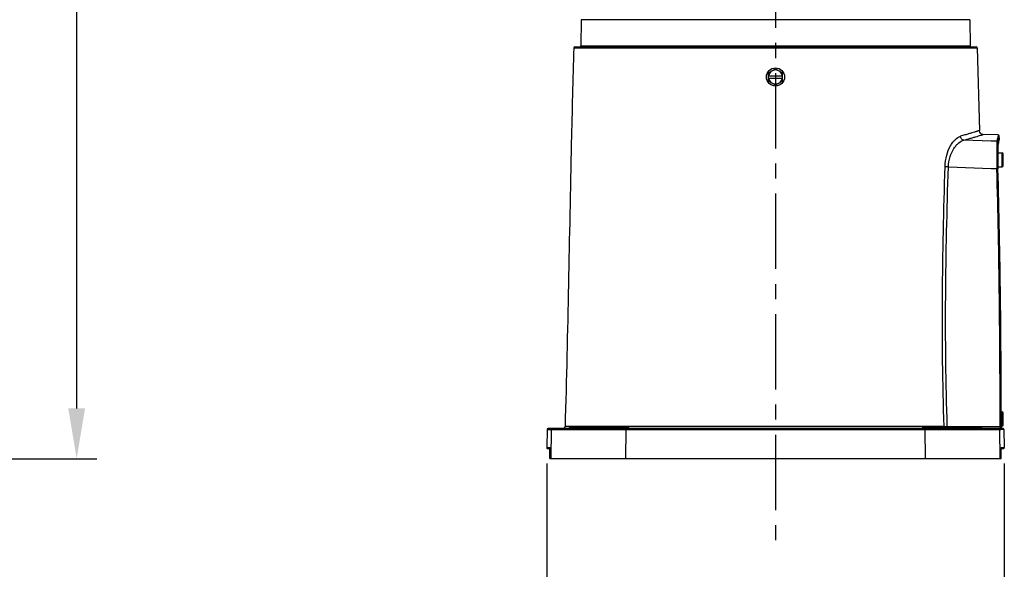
# Model space of a CAD drawing. Header units: millimetres. Extents: x 5828 to 6704, y 123 to 421.
# Tile 63 of 145: x 6445 to 6469, y 231 to 245. Entities that reach past the tile are written whole.
import ezdxf

# ---------------------------------------------------------------- set-up
doc = ezdxf.new("R2010")
doc.units = ezdxf.units.MM
doc.linetypes.add('CENTER', pattern=[0.6, 0.375, -0.075, 0.075, -0.075])
for name, color, linetype in [('中心线', 7, 'Continuous'), ('外形图', 7, 'Continuous'), ('尺寸标注', 7, 'Continuous')]:
    doc.layers.add(name, color=color, linetype=linetype)
doc.styles.add('微软雅黑', font='msyh.ttc', dxfattribs={"height": 1.5})
doc.dimstyles.new('尺寸标注_1_20比例', dxfattribs={"dimtxt": 1.5, "dimasz": 1.25, "dimexe": 0.5, "dimexo": 0.4, "dimgap": 0.5, "dimtad": 1, "dimdec": 1, "dimlfac": 20, "dimdsep": 46, "dimtxsty": '微软雅黑', "dimcen": 0.09, "dimadec": 0, "dimazin": 0, "dimtp": 0.01, "dimtm": 0.01, "dimtfac": 1, "dimtdec": 1, "dimtofl": 0, "dimtmove": 0, "dimatfit": 3, "dimfxl": 1, "dimtolj": 1, "dimarcsym": 0})

# ---------------------------------------------------------------- blocks, each defined once
blk = doc.blocks.new('*D1110')
at = {"layer": 'Defpoints', "color": 0}
for p in [(6458.078, 234.301), (6469.478, 234.301), (6469.478, 227.596)]:
    blk.add_point(p, dxfattribs=at)
at = {"layer": '尺寸标注', "color": 0, "lineweight": -2}
for p, q in [((6458.078, 233.901), (6458.078, 227.096)), ((6469.478, 233.901), (6469.478, 227.096)), ((6459.328, 227.596), (6468.228, 227.596))]:
    blk.add_line(p, q, dxfattribs=at)
at = {"layer": '尺寸标注', "color": 0}
for points in [[(6459.328, 227.805), (6459.328, 227.388), (6458.078, 227.596)], [(6468.228, 227.388), (6468.228, 227.805), (6469.478, 227.596)]]:
    blk.add_solid(points, dxfattribs=at)
at = {"layer": '尺寸标注', "color": 0, "insert": (6463.778, 228.871), "char_height": 1.5, "attachment_point": 5, "style": '微软雅黑'}
blk.add_mtext('\\A1;228', dxfattribs=at)
blk = doc.blocks.new('*D1135')
at = {"layer": 'Defpoints', "color": 0}
for p in [(6418.486, 281.475), (6430.504, 234.025), (6446.368, 234.025)]:
    blk.add_point(p, dxfattribs=at)
at = {"layer": '尺寸标注', "color": 0, "lineweight": -2}
for p, q in [((6418.886, 281.475), (6446.868, 281.475)), ((6446.368, 280.225), (6446.368, 235.275)), ((6430.904, 234.025), (6446.868, 234.025))]:
    blk.add_line(p, q, dxfattribs=at)
at = {"layer": '尺寸标注', "color": 0}
for points in [[(6446.576, 280.225), (6446.159, 280.225), (6446.368, 281.475)], [(6446.159, 235.275), (6446.576, 235.275), (6446.368, 234.025)]]:
    blk.add_solid(points, dxfattribs=at)
at = {"layer": '尺寸标注', "color": 0, "insert": (6445.092, 257.726), "char_height": 1.5, "attachment_point": 5, "rotation": 90, "style": '微软雅黑'}
blk.add_mtext('\\A1;949', dxfattribs=at)

msp = doc.modelspace()

# ---------------------------------------------------------------- linework, layer by layer
at = {"layer": '中心线', "linetype": 'CENTER', "ltscale": 5}
msp.add_line((6463.7783, 282.6219), (6463.7783, 231.8724), dxfattribs=at)
at = {"layer": '外形图', "color": 7, "linetype": 'Continuous'}
for p, q in [((6458.9375, 244.9507), (6458.9261, 244.2999)), ((6468.6191, 244.9507), (6458.9375, 244.9507)), ((6468.6191, 244.9507), (6468.6305, 244.2999)), ((6458.7528, 244.2511), (6468.8037, 244.2511)), ((6458.7778, 244.2753), (6468.7787, 244.2753)), ((6458.9261, 244.2999), (6468.6305, 244.2999)), ((6468.8037, 244.2511), (6468.8586, 242.1923)), ((6463.6033, 243.6263), (6463.7783, 243.7274)), ((6463.6033, 243.4243), (6463.6033, 243.6263)), ((6463.7783, 243.7274), (6463.9533, 243.6263)), ((6463.9533, 243.4243), (6463.9533, 243.6263)), ((6463.6033, 243.5553), (6463.9533, 243.5553)), ((6463.6033, 243.4953), (6463.9533, 243.4953)), ((6463.7783, 243.3232), (6463.6033, 243.4243)), ((6463.9533, 243.4243), (6463.7783, 243.3232)), ((6469.1526, 241.9292), (6468.4725, 241.9535)), ((6469.3274, 242.0815), (6468.9554, 242.0945)), ((6469.2978, 241.924), (6469.1526, 241.9292)), ((6469.3388, 241.9225), (6469.3448, 241.9535)), ((6469.3448, 241.9535), (6469.3475, 241.9677)), ((6469.3475, 241.9677), (6469.3496, 241.9792)), ((6469.3496, 241.9792), (6469.3507, 241.9855)), ((6469.3507, 241.9855), (6469.3516, 241.9907)), ((6469.3534, 242.007), (6469.3517, 242.0568)), ((6469.3159, 241.6391), (6469.4281, 241.6391)), ((6469.3238, 241.8503), (6469.3233, 241.8444)), ((6469.4281, 241.2891), (6469.4281, 241.6391)), ((6469.3134, 241.5319), (6469.3133, 241.5419)), ((6469.3152, 241.3904), (6469.3151, 241.4003)), ((6469.3158, 241.5302), (6469.3158, 241.5402)), ((6469.3162, 241.4864), (6469.3161, 241.4985)), ((6469.3183, 241.3501), (6469.3162, 241.4888)), ((6469.3163, 241.4764), (6469.3162, 241.4864)), ((6469.3164, 241.4645), (6469.3163, 241.4764)), ((6469.3175, 241.3897), (6469.3174, 241.3999)), ((6469.4531, 241.3141), (6469.4531, 241.6141)), ((6468.0849, 241.287), (6469.1537, 241.2484)), ((6469.1537, 241.2484), (6469.2936, 241.2434)), ((6469.2936, 241.2434), (6469.2938, 241.2366)), ((6469.2936, 241.2434), (6469.2938, 241.2366)), ((6469.3209, 241.2371), (6469.3183, 241.3501)), ((6469.3187, 241.2371), (6469.3185, 241.2421)), ((6469.3187, 241.2371), (6469.3186, 241.2421)), ((6469.3197, 241.2891), (6469.4281, 241.2891)), ((6469.3209, 241.2372), (6469.3209, 241.2371)), ((6469.3985, 235.1891), (6469.4281, 235.1891)), ((6469.4281, 234.8391), (6469.4281, 235.1891)), ((6469.4531, 234.8641), (6469.4531, 235.1641)), ((6458.086, 234.7507), (6458.0782, 234.3007)), ((6458.086, 234.7507), (6469.3942, 234.7507)), ((6469.3692, 234.7753), (6458.111, 234.7753)), ((6458.1893, 234.7507), (6458.1773, 234.0253)), ((6467.9787, 234.8238), (6458.5344, 234.8238)), ((6458.5381, 234.7509), (6458.7692, 234.7509)), ((6460.1295, 234.7878), (6458.627, 234.7878)), ((6460.0965, 234.8003), (6458.6601, 234.8003)), ((6459.0467, 234.7509), (6460.0617, 234.7507)), ((6460.0494, 234.0253), (6460.0617, 234.7507)), ((6468.9296, 234.7878), (6467.427, 234.7878)), ((6468.8965, 234.8003), (6467.4601, 234.8003)), ((6467.4949, 234.7507), (6467.5072, 234.0253)), ((6468.0588, 234.8251), (6469.3722, 234.8251)), ((6468.0588, 234.8251), (6468.0588, 234.8003)), ((6468.7873, 234.7509), (6469.3673, 234.7507)), ((6469.3792, 234.0253), (6469.3673, 234.7507)), ((6469.3965, 234.7727), (6469.3964, 234.7702)), ((6469.3966, 234.7754), (6469.3965, 234.7727)), ((6469.446, 234.7718), (6469.3965, 234.7727)), ((6469.3994, 234.8391), (6469.4281, 234.8391)), ((6469.4, 234.774), (6469.4, 234.7748)), ((6469.4706, 234.7475), (6469.4028, 234.7478)), ((6469.4706, 234.7475), (6469.4784, 234.3007)), ((6458.0782, 234.3007), (6458.1582, 234.3007)), ((6458.1032, 234.2753), (6458.16, 234.2753)), ((6469.3966, 234.2753), (6469.4534, 234.2753)), ((6469.3984, 234.3007), (6469.4784, 234.3007)), ((6458.1562, 234.0253), (6458.16, 234.2559)), ((6458.1562, 234.0253), (6469.4004, 234.0253)), ((6458.1599, 234.2516), (6458.1599, 234.2516)), ((6469.3967, 234.2516), (6469.3966, 234.2516))]:
    msp.add_line(p, q, dxfattribs=at)
for points in [[(6468.9552, 242.0945), (6468.9463, 242.0952), (6468.9139, 242.105), (6468.8868, 242.1249), (6468.8678, 242.1527), (6468.859, 242.1853), (6468.8586, 242.1921)], [(6469.3233, 241.8444), (6469.3246, 241.8511), (6469.3388, 241.9225)], [(6469.3517, 242.0569), (6469.3515, 242.0588), (6469.3508, 242.063), (6469.3477, 242.0699), (6469.3368, 242.0793), (6469.3275, 242.0815)], [(6469.3516, 241.9907), (6469.3519, 241.993), (6469.3523, 241.995), (6469.3525, 241.9969), (6469.3528, 241.9986), (6469.353, 242.0001), (6469.3531, 242.0015), (6469.3533, 242.0029), (6469.3534, 242.0044), (6469.3534, 242.0063), (6469.3534, 242.0071)], [(6469.3162, 241.4888), (6469.3157, 241.6121), (6469.3166, 241.7126), (6469.3186, 241.7856), (6469.3214, 241.8301), (6469.3231, 241.8437)], [(6469.4016, 234.755), (6469.4017, 234.7545), (6469.4015, 234.7557), (6469.4011, 234.7594), (6469.4007, 234.765), (6469.4001, 234.7727), (6469.4, 234.7748)], [(6458.1592, 234.2943), (6458.1592, 234.2943), (6458.1594, 234.2923), (6458.1596, 234.2882), (6458.1598, 234.2823), (6458.16, 234.2749), (6458.16, 234.266), (6458.16, 234.2559)], [(6469.4004, 234.0253), (6469.3966, 234.2572), (6469.3966, 234.268), (6469.3966, 234.2775), (6469.3968, 234.2852), (6469.3971, 234.2909), (6469.3973, 234.2927)]]:
    msp.add_lwpolyline(points, dxfattribs=at)
msp.add_circle((6463.7783, 243.5253), 0.225, dxfattribs=at)
for centre, radius, start, end in [((6458.7778, 244.2503), 0.025, 90, 178.2299), ((6458.9011, 244.3003), 0.025, 270, 359), ((6468.6555, 244.3003), 0.025, 181, 270), ((6468.7787, 244.2503), 0.025, 1.7701, 90), ((6463.7783, 243.5253), 0.175, 9.87089, 170.12911), ((6463.7783, 243.5253), 0.175, 189.87089, 350.12911), ((6454.7242, 244.8884), 14.872, 348.5022, 348.81103), ((6477.7313, 241.5966), 8.4157, 179.75286, 179.98334), ((6475.934, 241.6051), 6.6183, 179.18814, 179.75922), ((6474.0098, 241.6301), 4.694, 178.80622, 179.16058), ((6472.5566, 241.6608), 3.2405, 177.99687, 178.81301), ((6470.6924, 241.7753), 1.3773, 176.8809, 177.06382), ((6471.1804, 241.7073), 1.8635, 177.19145, 177.94605), ((6470.4603, 241.7419), 1.1426, 176.33159, 177.15693), ((6470.0288, 241.7691), 0.7102, 175.32253, 176.29605), ((6469.4675, 241.824), 0.1461, 171.1904, 171.97624), ((6469.4281, 241.6141), 0.025, 0, 90), ((6483.115, 241.6451), 13.8021, 180.46991, 180.7464), ((6484.6922, 241.6665), 15.3794, 180.85163, 180.99176), ((6486.45, 241.6995), 17.1375, 181.03342, 181.5295), ((6479.5355, 241.5971), 10.2198, 179.98891, 180.31908), ((6481.1017, 241.606), 11.7861, 180.36857, 180.52283), ((6483.4924, 241.6327), 14.177, 180.68012, 180.94098), ((6484.7552, 241.6536), 15.4399, 180.97934, 181.12176), ((6245.7669, 235.2965), 223.6058, 359.879196, 1.522232), ((6485.0514, 241.6593), 15.7362, 181.12126, 181.26271), ((6244.6493, 235.2791), 224.7483, 359.884206, 1.519069), ((6484.8049, 241.6536), 15.4897, 181.2618, 181.54063), ((6246.3046, 235.2938), 223.0955, 359.872733, 1.526573), ((6469.4281, 241.3141), 0.025, 270, 0), ((6469.4281, 235.1641), 0.025, 0, 90), ((6458.111, 234.7503), 0.025, 90, 179), ((6458.2143, 234.7503), 0.025, 90.04543, 179.06808), ((6458.4845, 234.8253), 0.05, 270, 358.25494), ((6458.594, 234.8253), 0.05, 270, 311.40962), ((6458.6601, 234.7503), 0.05, 90, 131.40962), ((6460.0965, 234.7503), 0.05, 48.59038, 90), ((6460.1626, 234.8253), 0.05, 228.59038, 270), ((6467.394, 234.8253), 0.05, 270, 311.40962), ((6467.4601, 234.7503), 0.05, 90, 131.40962), ((6467.6263, 259.3707), 24.5494, 270.82254, 271.00953), ((6468.0339, 234.8234), 0.055, 199.97542, 205.25263), ((6468.8965, 234.7503), 0.05, 48.59038, 90), ((6468.9626, 234.8253), 0.05, 228.59038, 270), ((6469.3423, 234.7503), 0.025, 0.93173, 89.95334), ((6470.4748, 234.7962), 1.0753, 179.8922, 180.3497), ((6470.1681, 234.7936), 0.7685, 180.29238, 181.45911), ((6469.3932, 234.7683), 0.00902, 39.08907, 40.65686), ((6469.9663, 234.7989), 0.5666, 182.51828, 182.91244), ((6469.8905, 234.795), 0.4907, 182.90997, 183.36506), ((6469.7814, 234.7885), 0.3815, 183.34906, 184.1271), ((6469.4281, 234.8641), 0.025, 270, 0), ((6469.4456, 234.7468), 0.025, 1.71752, 88.99999), ((6458.1032, 234.3003), 0.025, 179, 270), ((6458.1833, 234.3003), 0.0251, 179.03355, 193.92663), ((6457.3972, 234.2669), 0.7628, 359.95567, 0.27963), ((6457.2032, 234.2672), 0.9568, 359.31298, 359.94691), ((6470.0368, 234.2675), 0.6403, 179.15445, 179.72444), ((6470.222, 234.2668), 0.8255, 179.73202, 180.35819), ((6470.4078, 234.2677), 1.0113, 180.34455, 180.65203), ((6469.9509, 234.2687), 0.5543, 178.92119, 179.14734), ((6469.4534, 234.3003), 0.025, 270, 1), ((6457.0661, 234.2686), 1.0939, 359.10997, 359.32568), ((6470.4876, 234.2686), 1.0911, 180.65024, 180.89015)]:
    msp.add_arc(centre, radius, start, end, dxfattribs=at)
for points, knots in [([(6458.7528, 244.2511), (6458.7285, 243.4645), (6458.6493, 240.3221), (6458.6062, 237.179), (6458.5344, 234.8238)], [0, 0, 0, 0, 0.2503721, 1, 1, 1, 1]), ([(6468.8586, 242.1922), (6468.8586, 242.192), (6468.8577, 242.1921), (6468.8565, 242.1914), (6468.854, 242.1908), (6468.8508, 242.1897), (6468.8465, 242.1883), (6468.839, 242.186), (6468.8272, 242.1823), (6468.8103, 242.177), (6468.7897, 242.1706), (6468.7653, 242.163), (6468.7255, 242.1508), (6468.6667, 242.1328), (6468.5855, 242.1084), (6468.4901, 242.0802), (6468.4218, 242.0605), (6468.3854, 242.0501)], [0, 0, 0, 0, 0.0010053, 0.004013, 0.0090209, 0.0160269, 0.0250287, 0.0360242, 0.0639873, 0.0998851, 0.1436649, 0.1952721, 0.2546519, 0.3964635, 0.5684863, 0.7699917, 1, 1, 1, 1]), ([(6468.0021, 241.2932), (6468.005, 241.389), (6468.0308, 241.5685), (6468.1098, 241.7711), (6468.1916, 241.8987), (6468.268, 241.9869), (6468.3375, 242.0364), (6468.3854, 242.0501)], [0, 0, 0, 0, 0.3231944, 0.6054305, 0.7260963, 0.8318976, 1, 1, 1, 1]), ([(6468.0849, 241.287), (6468.0878, 241.3734), (6468.1142, 241.5355), (6468.1964, 241.7144), (6468.279, 241.8245), (6468.357, 241.9011), (6468.4259, 241.9424), (6468.4725, 241.9535)], [0, 0, 0, 0, 0.3186342, 0.5965403, 0.7165588, 0.8234948, 1, 1, 1, 1]), ([(6468.4725, 241.9535), (6468.4503, 241.9558), (6468.4056, 241.9802), (6468.3871, 242.0265), (6468.3854, 242.0501)], [0, 0, 0, 0, 0.4858955, 1, 1, 1, 1]), ([(6468.4725, 241.9535), (6468.5095, 241.9639), (6468.5791, 241.9836), (6468.6764, 242.0113), (6468.7594, 242.0355), (6468.8277, 242.0559), (6468.8752, 242.0702), (6468.9058, 242.0795), (6468.923, 242.0847), (6468.9367, 242.0888), (6468.9451, 242.0915), (6468.9508, 242.0931), (6468.9523, 242.0938), (6468.9559, 242.0944), (6468.9552, 242.0945)], [0, 0, 0, 0, 0.2291109, 0.4313717, 0.6036129, 0.7451953, 0.8561058, 0.8999181, 0.93587, 0.9638935, 0.9839466, 0.9909732, 0.9959939, 1, 1, 1, 1]), ([(6469.2978, 241.924), (6469.296, 241.9146), (6469.2938, 241.8888), (6469.2913, 241.8407), (6469.2896, 241.7739), (6469.2881, 241.6537), (6469.2889, 241.475), (6469.2916, 241.3244), (6469.2936, 241.2434)], [0, 0, 0, 0, 0.0421315, 0.1136436, 0.2126056, 0.3363116, 0.6431984, 1, 1, 1, 1]), ([(6469.3219, 241.9001), (6469.3216, 241.9061), (6469.3163, 241.9186), (6469.3038, 241.9237), (6469.2977, 241.924)], [0, 0, 0, 0, 0.4984059, 1, 1, 1, 1]), ([(6469.3275, 242.0815), (6469.3279, 242.0815), (6469.3272, 242.0789), (6469.3273, 242.0761), (6469.326, 242.0694), (6469.3247, 242.061), (6469.3226, 242.0498), (6469.3189, 242.0301), (6469.3157, 242.0141), (6469.3135, 242.0026)], [0, 0, 0, 0, 0.0156315, 0.0621754, 0.1400588, 0.249328, 0.3899811, 0.561999, 1, 1, 1, 1]), ([(6469.3171, 241.8502), (6469.3177, 241.8605), (6469.3188, 241.8771), (6469.3206, 241.8938), (6469.3219, 241.9001)], [0, 0, 0, 0, 0.6134934, 1, 1, 1, 1]), ([(6469.3219, 241.9001), (6469.3244, 241.9128), (6469.3325, 241.9531), (6469.3406, 241.9934), (6469.3458, 242.021)], [0, 0, 0, 0, 0.3157227, 1, 1, 1, 1]), ([(6469.3534, 242.0071), (6469.3534, 242.0056), (6469.3527, 242.0012), (6469.3514, 241.9925), (6469.3491, 241.9794), (6469.3442, 241.9533), (6469.3357, 241.9097), (6469.3281, 241.872), (6469.3238, 241.8502)], [0, 0, 0, 0, 0.0274043, 0.0827066, 0.1659537, 0.2771248, 0.5830241, 1, 1, 1, 1]), ([(6469.3458, 242.021), (6469.3474, 242.0293), (6469.3491, 242.0412), (6469.3518, 242.0532), (6469.3517, 242.0568)], [0, 0, 0, 0, 0.6978966, 1, 1, 1, 1]), ([(6469.3133, 241.5419), (6469.3129, 241.6016), (6469.3129, 241.7029), (6469.3148, 241.8042), (6469.3169, 241.8458)], [0, 0, 0, 0, 0.5888895, 1, 1, 1, 1]), ([(6469.321, 241.827), (6469.3211, 241.8287), (6469.3216, 241.8345), (6469.3222, 241.8403), (6469.3228, 241.8444)], [0, 0, 0, 0, 0.287805, 1, 1, 1, 1]), ([(6467.9787, 234.8238), (6467.9418, 235.9024), (6467.9199, 238.0598), (6467.9698, 240.2161), (6468.0021, 241.2932)], [0, 0, 0, 0, 0.5004044, 1, 1, 1, 1]), ([(6468.0849, 241.287), (6468.0693, 241.2875), (6468.0416, 241.2888), (6468.014, 241.2913), (6468.0021, 241.2932)], [0, 0, 0, 0, 0.565068, 1, 1, 1, 1]), ([(6468.0588, 234.8251), (6468.0217, 235.9025), (6468.0001, 238.0574), (6468.0516, 240.2112), (6468.0849, 241.287)], [0, 0, 0, 0, 0.5004194, 1, 1, 1, 1]), ([(6469.3055, 241.2435), (6469.3046, 241.2435), (6469.3006, 241.2435), (6469.2967, 241.2435), (6469.2936, 241.2434)], [0, 0, 0, 0, 0.2268158, 1, 1, 1, 1]), ([(6469.3186, 241.2421), (6469.3183, 241.2425), (6469.3166, 241.2427), (6469.3141, 241.2431), (6469.3101, 241.2433), (6469.3072, 241.2434), (6469.3055, 241.2435)], [0, 0, 0, 0, 0.1045106, 0.3253397, 0.6233127, 1, 1, 1, 1]), ([(6458.827, 234.781), (6458.8265, 234.7801), (6458.8252, 234.7777), (6458.8227, 234.7753), (6458.8208, 234.7753)], [0, 0, 0, 0, 0.3340341, 1, 1, 1, 1]), ([(6458.8296, 234.7878), (6458.8294, 234.7872), (6458.8287, 234.7848), (6458.8278, 234.7826), (6458.827, 234.781)], [0, 0, 0, 0, 0.2759501, 1, 1, 1, 1]), ([(6458.8384, 234.8003), (6458.8365, 234.8003), (6458.8321, 234.7959), (6458.8306, 234.791), (6458.8296, 234.7878)], [0, 0, 0, 0, 0.3604252, 1, 1, 1, 1]), ([(6459.5175, 234.7753), (6459.5194, 234.7753), (6459.5238, 234.7797), (6459.5253, 234.7846), (6459.5263, 234.7878)], [0, 0, 0, 0, 0.3604252, 1, 1, 1, 1]), ([(6459.5263, 234.7878), (6459.5265, 234.7884), (6459.5272, 234.7908), (6459.5281, 234.793), (6459.5289, 234.7946)], [0, 0, 0, 0, 0.2759501, 1, 1, 1, 1]), ([(6459.5289, 234.7946), (6459.5294, 234.7955), (6459.5307, 234.7979), (6459.5332, 234.8003), (6459.5351, 234.8003)], [0, 0, 0, 0, 0.3340341, 1, 1, 1, 1]), ([(6460.0633, 234.7753), (6460.0631, 234.7753), (6460.0629, 234.7744), (6460.0624, 234.7724), (6460.0621, 234.7671), (6460.0618, 234.7597), (6460.0617, 234.7539), (6460.0617, 234.7507)], [0, 0, 0, 0, 0.0226811, 0.0801301, 0.2954642, 0.6186509, 1, 1, 1, 1]), ([(6467.4949, 234.7507), (6467.4949, 234.7539), (6467.4948, 234.7597), (6467.4945, 234.7671), (6467.4941, 234.7723), (6467.4937, 234.7744), (6467.4935, 234.7753), (6467.4933, 234.7753)], [0, 0, 0, 0, 0.3810745, 0.7040423, 0.9196339, 0.9772439, 1, 1, 1, 1]), ([(6468.0215, 234.8003), (6468.0234, 234.8003), (6468.0278, 234.7959), (6468.0293, 234.791), (6468.0303, 234.7878)], [0, 0, 0, 0, 0.3604176, 1, 1, 1, 1]), ([(6468.0303, 234.7878), (6468.0305, 234.7872), (6468.0312, 234.7848), (6468.0321, 234.7826), (6468.0329, 234.781)], [0, 0, 0, 0, 0.2759508, 1, 1, 1, 1]), ([(6468.0329, 234.781), (6468.0331, 234.7805), (6468.034, 234.779), (6468.035, 234.7776), (6468.0359, 234.7767)], [0, 0, 0, 0, 0.2878114, 1, 1, 1, 1]), ([(6468.7244, 234.7946), (6468.7239, 234.7955), (6468.7226, 234.7979), (6468.7201, 234.8003), (6468.7182, 234.8003)], [0, 0, 0, 0, 0.33404, 1, 1, 1, 1]), ([(6468.727, 234.7878), (6468.7268, 234.7884), (6468.7261, 234.7908), (6468.7252, 234.793), (6468.7244, 234.7946)], [0, 0, 0, 0, 0.2759508, 1, 1, 1, 1]), ([(6468.7358, 234.7753), (6468.7339, 234.7753), (6468.7295, 234.7797), (6468.728, 234.7846), (6468.727, 234.7878)], [0, 0, 0, 0, 0.3604176, 1, 1, 1, 1]), ([(6469.3714, 234.792), (6469.3713, 234.7896), (6469.3713, 234.7856), (6469.3708, 234.7801), (6469.3703, 234.7773), (6469.3697, 234.7753), (6469.3692, 234.7753)], [0, 0, 0, 0, 0.4149421, 0.7261384, 0.9215347, 1, 1, 1, 1]), ([(6469.3722, 234.8251), (6469.3722, 234.8221), (6469.3721, 234.811), (6469.3719, 234.8), (6469.3714, 234.792)], [0, 0, 0, 0, 0.272126, 1, 1, 1, 1]), ([(6469.3972, 234.8249), (6469.3946, 234.8251), (6469.3863, 234.8248), (6469.378, 234.825), (6469.3722, 234.8251)], [0, 0, 0, 0, 0.3092154, 1, 1, 1, 1]), ([(6469.3964, 234.7754), (6469.3963, 234.7769), (6469.3945, 234.7834), (6469.3884, 234.7877), (6469.3836, 234.7896)], [0, 0, 0, 0, 0.2206546, 1, 1, 1, 1]), ([(6469.3953, 234.754), (6469.3952, 234.7536), (6469.395, 234.7525), (6469.3948, 234.7511), (6469.3942, 234.7507)], [0, 0, 0, 0, 0.4007547, 1, 1, 1, 1]), ([(6469.3964, 234.7702), (6469.3963, 234.7685), (6469.3961, 234.7631), (6469.3958, 234.7577), (6469.3953, 234.754)], [0, 0, 0, 0, 0.3192599, 1, 1, 1, 1]), ([(6469.3972, 234.8249), (6469.3972, 234.8204), (6469.3971, 234.8039), (6469.3967, 234.7874), (6469.3962, 234.7754)], [0, 0, 0, 0, 0.272568, 1, 1, 1, 1]), ([(6469.3972, 234.7757), (6469.3971, 234.7756), (6469.3969, 234.7756), (6469.3967, 234.7755), (6469.3966, 234.7754)], [0, 0, 0, 0, 0.4863452, 1, 1, 1, 1]), ([(6469.4028, 234.7478), (6469.402, 234.7487), (6469.4019, 234.7536), (6469.4012, 234.7578), (6469.4009, 234.761)], [0, 0, 0, 0, 0.2721041, 1, 1, 1, 1]), ([(6458.16, 234.2706), (6458.16, 234.2747), (6458.1598, 234.2819), (6458.1598, 234.2917), (6458.1588, 234.2968), (6458.1589, 234.3005), (6458.1582, 234.3007)], [0, 0, 0, 0, 0.4069536, 0.7252857, 0.9262797, 1, 1, 1, 1]), ([(6469.3984, 234.3007), (6469.3979, 234.3006), (6469.3978, 234.2981), (6469.3971, 234.2944), (6469.3969, 234.2874), (6469.3967, 234.2822), (6469.3966, 234.2792)], [0, 0, 0, 0, 0.073934, 0.2686625, 0.5845206, 1, 1, 1, 1])]:
    msp.add_open_spline(points, degree=3, knots=knots, dxfattribs=at)
for points in [[(6469.3231, 241.8464), (6469.3233, 241.8477), (6469.3235, 241.849), (6469.3238, 241.8503)], [(6469.3145, 241.4379), (6469.3143, 241.447), (6469.3142, 241.4562), (6469.3141, 241.4653)], [(6467.9823, 234.8046), (6467.9801, 234.8107), (6467.9789, 234.8173), (6467.9787, 234.8238)], [(6468.0359, 234.7767), (6468.0368, 234.776), (6468.0379, 234.7753), (6468.0391, 234.7753)], [(6469.3837, 234.7707), (6469.3796, 234.7736), (6469.3743, 234.7753), (6469.3692, 234.7753)], [(6469.3836, 234.7896), (6469.3798, 234.7911), (6469.3756, 234.7919), (6469.3714, 234.792)], [(6469.3942, 234.7507), (6469.3941, 234.7582), (6469.3898, 234.7663), (6469.3837, 234.7707)], [(6469.4, 234.7742), (6469.3993, 234.775), (6469.3983, 234.7758), (6469.3972, 234.7757)]]:
    msp.add_open_spline(points, degree=3, dxfattribs=at)

# ---------------------------------------------------------------- dimensions: what is measured, and where the dimension line sits
at = {"layer": '尺寸标注'}
dim = msp.add_linear_dim(base=(6446.3676, 234.0253), p1=(6418.4864, 281.4753), p2=(6430.5043, 234.0253), angle=90, dimstyle='尺寸标注_1_20比例', dxfattribs=at)
dim.commit()
dim.dimension.update_dxf_attribs({"geometry": '*D1135', "text_midpoint": (6446.3676, 257.7263), "dimtype": 160})
dim = msp.add_linear_dim(base=(6469.4784, 227.5962), p1=(6458.0782, 234.3007), p2=(6469.4784, 234.3007), dimstyle='尺寸标注_1_20比例', dxfattribs=at)
dim.commit()
dim.dimension.update_dxf_attribs({"geometry": '*D1110', "text_midpoint": (6463.7783, 228.8709)})

doc.saveas('drawing.dxf')
